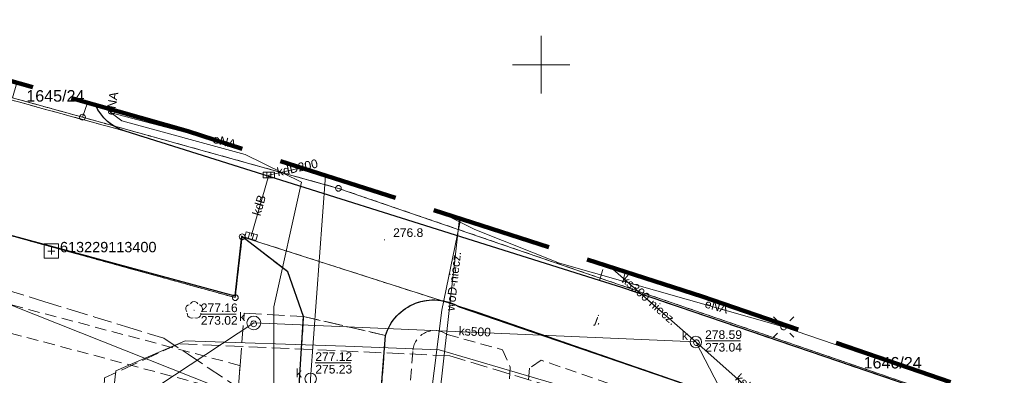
# Model space of a CAD drawing. Extents: x 0 to 6568752, y 0 to 5584302.
# Tile 51 of 58: x 6568405 to 6568490, y 5584223 to 5584254. Entities that reach past the tile are written whole.
import ezdxf
from ezdxf.enums import TextEntityAlignment as Align

# ---------------------------------------------------------------- set-up
doc = ezdxf.new("R2010")
doc.units = 0
for name, pattern in [('PRZER1-1', [1, 0.5, -0.5]), ('PRZER2-1', [1.5, 1, -0.5]), ('PRZER3-1', [2, 1.5, -0.5])]:
    doc.linetypes.add(name, pattern=pattern)
doc.layers.get('0').update_dxf_attribs({"linetype": 'CONTINUOUS'})
for name, color, linetype, lineweight in [('EGDE', 7, 'CONTINUOUS', 18), ('EGDE_O', 7, 'CONTINUOUS', 18), ('EGPG', 7, 'CONTINUOUS', 18), ('GUPPRZ_O', 7, 'CONTINUOUS', 18), ('OSSP', 7, 'CONTINUOUS', 18), ('OSSP_O', 7, 'CONTINUOUS', 18), ('OTKC', 7, 'CONTINUOUS', 18), ('OTKJ', 7, 'CONTINUOUS', 18), ('OTKJ_O', 7, 'CONTINUOUS', 18), ('OTKK', 7, 'CONTINUOUS', 25), ('OTRN', 7, 'CONTINUOUS', 13), ('OTRN_O', 7, 'CONTINUOUS', 13), ('ramka sekcji', 7, 'CONTINUOUS', 18), ('SUEO', 7, 'CONTINUOUS', 18), ('SUPK', 7, 'CONTINUOUS', 18), ('SUPW', 7, 'CONTINUOUS', 18), ('SUPW_O', 7, 'CONTINUOUS', 18), ('zakres', 6, 'PRZER3-1', 106)]:
    doc.layers.add(name, color=color, linetype=linetype, lineweight=lineweight)
for name, color, linetype, lineweight, true_color in [('EGUG', 7, 'CONTINUOUS', 18, 0x008000), ('OTZL', 7, 'CONTINUOUS', 18, 0x008000), ('SUEP', 1, 'CONTINUOUS', 18, 0xff0000), ('SUEP_O', 1, 'CONTINUOUS', 18, 0xff0000), ('SUGP', 7, 'CONTINUOUS', 18, 0xbfbf00), ('SUKK', 7, 'CONTINUOUS', 18, 0x803300), ('SUKP', 7, 'CONTINUOUS', 18, 0x803300), ('SUKP_O', 7, 'CONTINUOUS', 18, 0x803300), ('SUWP', 5, 'CONTINUOUS', 18, 0x0000ff), ('SUWP_O', 5, 'CONTINUOUS', 18, 0x0000ff)]:
    doc.layers.add(name, color=color, linetype=linetype, lineweight=lineweight, true_color=true_color)
doc.styles.add('Arial', font='arial.ttf')

# ---------------------------------------------------------------- blocks, each defined once
blk = doc.blocks.new('D_GSPRDL1')
blk.add_hatch(color=0).paths.add_polyline_path([(0, -0.045), (0.013906, -0.042798), (0.02645, -0.036406), (0.036406, -0.02645), (0.042798, -0.013906), (0.045, 0), (0.042798, 0.013906), (0.036406, 0.02645), (0.02645, 0.036406), (0.013906, 0.042798), (0, 0.045), (-0.013906, 0.042798), (-0.02645, 0.036406), (-0.036406, 0.02645), (-0.042798, 0.013906), (-0.045, 0), (-0.042798, -0.013906), (-0.036406, -0.02645), (-0.02645, -0.036406), (-0.013906, -0.042798)])
at = {"color": 0}
for points in [[(-0.635969, -0.134326), (-0.70458, -0.024001), (-0.731429, 0.103115), (-0.713292, 0.231763), (-0.652348, 0.346501), (-0.55591, 0.433559), (-0.435555, 0.482485)], [(-0.324277, 0.563333), (-0.240553, 0.662679), (-0.127956, 0.727494), (0, 0.75), (0.127956, 0.727494), (0.240553, 0.662679), (0.324277, 0.563333)], [(0.435555, 0.482485), (0.55591, 0.433559), (0.652348, 0.346501), (0.713292, 0.231763), (0.731429, 0.103115), (0.70458, -0.024001), (0.635969, -0.134326)], [(-0.068773, -0.646351), (-0.194901, -0.677512), (-0.324092, -0.663766), (-0.440839, -0.606763), (-0.531129, -0.513345), (-0.584125, -0.394725), (-0.593465, -0.265141)], [(0.593465, -0.265141), (0.584125, -0.394725), (0.531129, -0.513345), (0.440839, -0.606763), (0.324092, -0.663766), (0.194901, -0.677512), (0.068773, -0.646351)]]:
    blk.add_lwpolyline(points, dxfattribs=at)
blk = doc.blocks.new('D_GSPWPN1')
blk.add_hatch(color=0).paths.add_polyline_path([(-0.045, 0), (-0.043467, -0.011647), (-0.038971, -0.0225), (-0.03182, -0.03182), (-0.0225, -0.038971), (-0.011647, -0.043467), (0, -0.045), (0.011647, -0.043467), (0.0225, -0.038971), (0.03182, -0.03182), (0.038971, -0.0225), (0.043467, -0.011647), (0.045, 0), (0.043467, 0.011647), (0.038971, 0.0225), (0.03182, 0.03182), (0.0225, 0.038971), (0.011647, 0.043467), (0, 0.045), (-0.011647, 0.043467), (-0.0225, 0.038971), (-0.03182, 0.03182), (-0.038971, 0.0225), (-0.043467, 0.011647)])
blk = doc.blocks.new('D_GUPIWZ1_1')
at = {"color": 0}
blk.add_lwpolyline([(0, 0.25), (0.064705, 0.241481), (0.125, 0.216506), (0.176777, 0.176777), (0.216506, 0.125), (0.241481, 0.064705), (0.25, 0), (0.241481, -0.064705), (0.216506, -0.125), (0.176777, -0.176777), (0.125, -0.216506), (0.064705, -0.241481), (0, -0.25), (-0.064705, -0.241481), (-0.125, -0.216506), (-0.176777, -0.176777), (-0.216506, -0.125), (-0.241481, -0.064705), (-0.25, 0), (-0.241481, 0.064705), (-0.216506, 0.125), (-0.176777, 0.176777), (-0.125, 0.216506), (-0.064705, 0.241481)], close=True, dxfattribs=at)
blk = doc.blocks.new('D_GUPKKS1')
at = {"color": 0}
blk.add_lwpolyline([(0.5, -0.25), (-0.5, -0.25), (-0.5, 0.25), (0.5, 0.25)], close=True, dxfattribs=at)
for points in [[(-0.175, -0.25), (-0.175, 0.25)], [(0.175, -0.25), (0.175, 0.25)]]:
    blk.add_lwpolyline(points, dxfattribs=at)
blk = doc.blocks.new('D_GSPSSP1')
at = {"color": 0}
blk.add_lwpolyline([(0.625, 0.625), (0.625, -0.625), (-0.625, -0.625), (-0.625, 0.625)], close=True, dxfattribs=at)
for points in [[(0.3, 0), (-0.3, 0)], [(0, 0.3), (0, -0.3)]]:
    blk.add_lwpolyline(points, dxfattribs=at)
blk = doc.blocks.new('D_GEPPGD1_1')
at = {"color": 0}
blk.add_lwpolyline([(0, 0.25), (0.077254, 0.237764), (0.146946, 0.202254), (0.202254, 0.146946), (0.237764, 0.077254), (0.25, 0), (0.237764, -0.077254), (0.202254, -0.146946), (0.146946, -0.202254), (0.077254, -0.237764), (0, -0.25), (-0.077254, -0.237764), (-0.146946, -0.202254), (-0.202254, -0.146946), (-0.237764, -0.077254), (-0.25, 0), (-0.237764, 0.077254), (-0.202254, 0.146946), (-0.146946, 0.202254), (-0.077254, 0.237764)], close=True, dxfattribs=at)
blk = doc.blocks.new('D_GEPPGD1_2')
blk.add_hatch(color=0).paths.add_polyline_path([(0, -0.045), (0.013906, -0.042798), (0.02645, -0.036406), (0.036406, -0.02645), (0.042798, -0.013906), (0.045, 0), (0.042798, 0.013906), (0.036406, 0.02645), (0.02645, 0.036406), (0.013906, 0.042798), (0, 0.045), (-0.013906, 0.042798), (-0.02645, 0.036406), (-0.036406, 0.02645), (-0.042798, 0.013906), (-0.045, 0), (-0.042798, -0.013906), (-0.036406, -0.02645), (-0.02645, -0.036406), (-0.013906, -0.042798)])
blk = doc.blocks.new('D_GUPELA2')
blk.add_hatch(color=0).paths.add_polyline_path([(-0.001087, 0.044987), (0.011881, 0.043403), (0.021281, 0.03965), (0.030065, 0.033482), (0.038133, 0.023893), (0.043117, 0.012881), (0.044986, 0.001113), (0.044323, -0.007777), (0.040557, -0.019497), (0.033417, -0.030138), (0.024849, -0.037517), (0.013788, -0.042836), (0.002013, -0.044955), (-0.00982, -0.043916), (-0.020466, -0.040077), (-0.029541, -0.033946), (-0.036867, -0.025804), (-0.04187, -0.01649), (-0.04461, -0.005909), (-0.044532, 0.006476), (-0.041285, 0.017903), (-0.034764, 0.028574), (-0.024479, 0.03776), (-0.013449, 0.042943)])
at = {"color": 0}
for points in [[(-0.883883, 0.883883), (-0.53033, 0.53033)], [(0.883883, 0.883883), (0.53033, 0.53033)], [(-0.883883, -0.883883), (-0.53033, -0.53033)], [(0.883883, -0.883883), (0.53033, -0.53033)]]:
    blk.add_lwpolyline(points, dxfattribs=at)
blk = doc.blocks.new('D_GUPELA1')
at = {"color": 0}
blk.add_lwpolyline([(0, 0.25), (0.064705, 0.241481), (0.125, 0.216506), (0.176777, 0.176777), (0.216506, 0.125), (0.241481, 0.064705), (0.25, 0), (0.241481, -0.064705), (0.216506, -0.125), (0.176777, -0.176777), (0.125, -0.216506), (0.064705, -0.241481), (0, -0.25), (-0.064705, -0.241481), (-0.125, -0.216506), (-0.176777, -0.176777), (-0.216506, -0.125), (-0.241481, -0.064705), (-0.25, 0), (-0.241481, 0.064705), (-0.216506, 0.125), (-0.176777, 0.176777), (-0.125, 0.216506), (-0.064705, 0.241481)], close=True, dxfattribs=at)

msp = doc.modelspace()

# ---------------------------------------------------------------- linework, layer by layer
at = {"layer": 'EGDE', "color": 0, "linetype": 'Continuous', "elevation": 10.22}
for points in [[(6568361.59535, 5584252.09289), (6568363.17294, 5584258.49371), (6568384.10967, 5584252.66302), (6568404.05262, 5584247.11955), (6568410.12476, 5584245.43766), (6568432.37614, 5584239.25389), (6568501.01473, 5584215.71647), (6568547.15443, 5584199.71974), (6568592.68513, 5584183.94093)], [(6568592.25665, 5584177.2623), (6568569.37207, 5584185.2949), (6568567.841, 5584180.71483), (6568531.58972, 5584193.78874), (6568532.79584, 5584197.9746), (6568444.36545, 5584228.51754), (6568424.00977, 5584235.04577), (6568423.40791, 5584229.7576), (6568390.77944, 5584238.75789), (6568391.9359, 5584243.69317), (6568384.82038, 5584245.63164), (6568365.64994, 5584250.98505), (6568361.59535, 5584252.09289)], [(6568410.12476, 5584245.43766), (6568404.05262, 5584247.11955), (6568404.43317, 5584248.43492)], [(6568410.56468, 5584246.69046), (6568410.12476, 5584245.43766)], [(6568547.15443, 5584199.71974), (6568501.01473, 5584215.71647), (6568432.37614, 5584239.25389), (6568410.12476, 5584245.43766), (6568410.56468, 5584246.69046)], [(6568384.82038, 5584245.63164), (6568391.9359, 5584243.69317), (6568390.77944, 5584238.75789), (6568423.40791, 5584229.7576), (6568424.00977, 5584235.04577), (6568444.36545, 5584228.51754), (6568532.79584, 5584197.9746), (6568531.58972, 5584193.78874), (6568567.841, 5584180.71483), (6568569.37207, 5584185.2949), (6568592.25665, 5584177.2623)]]:
    msp.add_lwpolyline(points, dxfattribs=at)
at = {"layer": 'EGUG', "color": 0, "linetype": 'PRZER1-1', "lineweight": 18, "elevation": 10.08}
for points in [[(6568324.88408, 5584271.82788), (6568324.82072, 5584271.63057), (6568327.2348, 5584269.00147), (6568331.69773, 5584267.24884), (6568363.17294, 5584258.49371), (6568384.10967, 5584252.66302), (6568404.05262, 5584247.11955), (6568410.12476, 5584245.43766), (6568432.37614, 5584239.25389), (6568501.01473, 5584215.71647), (6568547.15443, 5584199.71974), (6568592.68513, 5584183.94093)], [(6568592.68513, 5584183.94093), (6568547.15443, 5584199.71974), (6568501.01473, 5584215.71647), (6568432.37614, 5584239.25389), (6568410.12476, 5584245.43766), (6568404.05262, 5584247.11955), (6568384.10967, 5584252.66302), (6568363.17294, 5584258.49371)], [(6568592.25665, 5584177.2623), (6568569.37207, 5584185.2949), (6568567.841, 5584180.71483), (6568531.58972, 5584193.78874), (6568532.79584, 5584197.9746), (6568444.36545, 5584228.51754), (6568424.00977, 5584235.04577), (6568423.40791, 5584229.7576), (6568390.77944, 5584238.75789)], [(6568390.77944, 5584238.75789), (6568423.40791, 5584229.7576), (6568424.00977, 5584235.04577), (6568444.36545, 5584228.51754), (6568532.79584, 5584197.9746), (6568531.58972, 5584193.78874), (6568567.841, 5584180.71483), (6568569.37207, 5584185.2949), (6568592.25665, 5584177.2623)]]:
    msp.add_lwpolyline(points, dxfattribs=at)
at = {"layer": 'GUPPRZ_O', "color": 0, "linetype": 'Continuous', "lineweight": 13, "elevation": 10.8, "flags": 128}
for points in [[(6568420.41434, 5584228.32452), (6568423.49434, 5584228.32452)], [(6568464.25282, 5584225.99296), (6568467.33282, 5584225.99296)], [(6568430.36744, 5584224.08469), (6568433.44744, 5584224.08469)]]:
    msp.add_lwpolyline(points, dxfattribs=at)
at = {"layer": 'OTKC', "color": 0, "linetype": 'PRZER2-1', "lineweight": 18, "elevation": 10.18}
for points in [[(6568382.22, 5584234.88), (6568423.82, 5584223.86), (6568423.66, 5584221.39), (6568381.25, 5584232.71), (6568408.15, 5584203.81), (6568408.46, 5584207.94), (6568410.54, 5584207.79), (6568410.06, 5584202.33), (6568414.02, 5584202.18), (6568414.11, 5584202.61), (6568416.56, 5584202.54), (6568419.82, 5584202.25), (6568419.37, 5584193.7), (6568415.98053, 5584193.90721), (6568416.02, 5584194.59), (6568414.09, 5584194.7), (6568408.16, 5584195.02), (6568398.1, 5584194.36)], [(6568455.08, 5584231.25), (6568455.48951, 5584232.59611)], [(6568457.31196, 5584232.01152), (6568457, 5584230.63), (6568455.08, 5584231.25)]]:
    msp.add_lwpolyline(points, dxfattribs=at)
msp.add_lwpolyline([(6568435.31, 5584211.76), (6568436.47, 5584226.47, -0.48575719), (6568442.88, 5584228.95), (6568499.5, 5584209.57)], format="xyb", dxfattribs=at)
msp.add_lwpolyline([(6568446.64, 5584225.23), (6568447.3, 5584223.71), (6568446.69, 5584213.66), (6568439.33, 5584215.22), (6568438.17, 5584216.59), (6568438.85, 5584225.2, -0.57475611), (6568441.84, 5584226.55)], format="xyb", close=True, dxfattribs=at)
msp.add_lwpolyline([(6568449.99, 5584224.32), (6568448.98, 5584223.62), (6568448.19, 5584213.46), (6568461.99, 5584210.55), (6568462.99, 5584219.87)], close=True, dxfattribs=at)
at = {"layer": 'OTKJ', "color": 0, "linetype": 'PRZER3-1', "lineweight": 18, "elevation": 10.18}
msp.add_lwpolyline([(6568324.63601, 5584271.90472), (6568325.01, 5584271.29), (6568326.48, 5584269.47), (6568327.65, 5584268.64), (6568329.49, 5584267.76), (6568331.28, 5584267.12), (6568332.07, 5584266.92), (6568359.08, 5584259.49), (6568361.58, 5584258.81), (6568397.87, 5584248.6), (6568413.84, 5584244.22), (6568455.08, 5584231.25), (6568457, 5584230.63), (6568498.55, 5584216.47), (6568500.09, 5584215.97), (6568537.39, 5584203.09), (6568547.32, 5584199.53), (6568592.6869, 5584183.96856)], dxfattribs=at)
for points in [[(6568411.27336, 5584246.48884, 0.22495395), (6568413.84, 5584244.22), (6568397.87, 5584248.6)], [(6568592.27088, 5584177.48411), (6568589.01, 5584178.79), (6568575.71, 5584183.16), (6568569.28, 5584185.37), (6568568.72, 5584183.6), (6568567.66, 5584180.86), (6568555.74, 5584185.16), (6568554.35, 5584185.66), (6568539.1, 5584191.15), (6568537.55, 5584191.61), (6568533.24, 5584193.25), (6568531.55, 5584193.82), (6568532.82, 5584198.02), (6568519.22, 5584202.68), (6568505.31, 5584207.06), (6568502.26, 5584208.44), (6568499.5, 5584209.57), (6568442.88, 5584228.95, 0.48575719), (6568436.47, 5584226.47), (6568429.34, 5584228.12), (6568427.97, 5584231.99), (6568423.96, 5584235.1), (6568423.38, 5584229.9), (6568390.81, 5584238.73)], [(6568425.11, 5584159.08), (6568426.59, 5584183.83, 0.11287618), (6568426.3, 5584188.05, 0.11767368), (6568424.96, 5584190.79, 0.16030076), (6568419.37, 5584193.7), (6568419.82, 5584202.25), (6568422.29, 5584202.11), (6568425.42, 5584202.12), (6568427.86, 5584204.54), (6568429.34, 5584228.12), (6568436.47, 5584226.47), (6568435.31, 5584211.76), (6568432.76, 5584172.63), (6568433.11, 5584170.79), (6568434.84, 5584168.25), (6568439.02, 5584162.95), (6568441.31, 5584162.24), (6568445.91, 5584156.29)]]:
    msp.add_lwpolyline(points, format="xyb", dxfattribs=at)
msp.add_lwpolyline([(6568427.86, 5584204.54), (6568422.8, 5584204.91), (6568423.66, 5584221.39), (6568423.82, 5584223.86), (6568424.19, 5584228.42), (6568429.34, 5584228.12)], close=True, dxfattribs=at)
at = {"layer": 'OTKK', "color": 0, "linetype": 'Continuous', "lineweight": 25, "elevation": 10.18}
for points in [[(6568539.15682, 5584203.88131, -0.08520069), (6568537.39, 5584203.09), (6568500.09, 5584215.97), (6568498.55, 5584216.47), (6568457, 5584230.63), (6568455.08, 5584231.25), (6568413.84, 5584244.22, -0.22495395), (6568411.27336, 5584246.48884)], [(6568436.47, 5584226.47, -0.48575719), (6568442.88, 5584228.95), (6568499.5, 5584209.57), (6568502.26, 5584208.44), (6568505.31, 5584207.06), (6568507.65, 5584204.8), (6568508.65, 5584199.4), (6568507.32, 5584175.37), (6568505.45, 5584174.48), (6568503.53, 5584140.77), (6568505.24, 5584139.54), (6568504.73, 5584127.9), (6568504.79, 5584122.65, 0.08997537), (6568506.61, 5584118.23, 0.21509551), (6568514.58, 5584112.84), (6568518.41, 5584112.57, 0.06950968), (6568522.62, 5584114.07, 0.13495358), (6568527.22, 5584117.66, 0.05243036), (6568528.58, 5584120.07, 0.08477307), (6568529.58, 5584123.78, 0.19005271), (6568527.44, 5584131.44), (6568512.64, 5584151), (6568511.13, 5584153.58), (6568510.51, 5584157.83)]]:
    msp.add_lwpolyline(points, format="xyb", dxfattribs=at)
for points in [[(6568371.42, 5584132.69), (6568369.75, 5584134.5), (6568369.6, 5584141.29), (6568369.74, 5584143.83), (6568371.93, 5584183.8), (6568372.02, 5584185.07), (6568374.88, 5584234.01), (6568375.15, 5584238.95), (6568378.78, 5584243.97), (6568384.91, 5584245.63), (6568392.17, 5584243.79), (6568390.81, 5584238.73), (6568423.38, 5584229.9)], [(6568422.29, 5584202.11), (6568425.42, 5584202.12), (6568427.86, 5584204.54), (6568429.34, 5584228.12), (6568427.97, 5584231.99), (6568423.96, 5584235.1), (6568423.38, 5584229.9)], [(6568445.91, 5584156.29), (6568441.31, 5584162.24), (6568439.02, 5584162.95), (6568434.84, 5584168.25), (6568433.11, 5584170.79), (6568432.76, 5584172.63), (6568435.31, 5584211.76), (6568436.47, 5584226.47)]]:
    msp.add_lwpolyline(points, dxfattribs=at)
at = {"layer": 'ramka sekcji', "color": 0}
for q in [(6568450, 5584252.5), (6568447.5, 5584250), (6568450, 5584247.5), (6568452.5, 5584250)]:
    msp.add_line((6568450, 5584250), q, dxfattribs=at)
at = {"layer": 'SUEP', "linetype": 'Continuous', "lineweight": 18, "elevation": 10.14}
for points in [[(6568412.63014, 5584245.80997), (6568412.19294, 5584246.22721)], [(6568412.63014, 5584245.80997), (6568412.68008, 5584246.08862)], [(6568412.63014, 5584245.80997), (6568413.54103, 5584245.12566), (6568424.26865, 5584242.19265), (6568429.17892, 5584239.79573), (6568426.75233, 5584228.96864), (6568426.77906, 5584212.46871)], [(6568412.63014, 5584245.80997), (6568421.56029, 5584243.47956)], [(6568441.28432, 5584237.15269), (6568444.22328, 5584235.66626), (6568451.60141, 5584232.7511), (6568471.07428, 5584227.21158), (6568488.85402, 5584221.1302), (6568495.7831, 5584218.87726)], [(6568407.86353, 5584190.77627), (6568406.83, 5584190.83), (6568407.18, 5584195.59), (6568410.57, 5584195.55), (6568411.44, 5584209.05), (6568413.03, 5584223.39), (6568419.06, 5584225.99), (6568433, 5584225.54), (6568441.12, 5584225.23), (6568452.86, 5584221.77), (6568468.78, 5584216.66), (6568482.08, 5584212.45), (6568486.27, 5584207.38), (6568505.27, 5584202.34)]]:
    msp.add_lwpolyline(points, dxfattribs=at)
at = {"layer": 'SUEP', "linetype": 'PRZER3-1', "lineweight": 18, "elevation": 10.14}
msp.add_lwpolyline([(6568560.58238, 5584136.31089), (6568560.7851, 5584142.19097), (6568567.55885, 5584142.33769), (6568569.72241, 5584174.7728), (6568568.75268, 5584175.93585), (6568566.54485, 5584176.9986), (6568520.37363, 5584194.58131), (6568501.89491, 5584203.47687), (6568485.93649, 5584207.97701), (6568481.66183, 5584212.65942), (6568442.07302, 5584224.70259), (6568418.51306, 5584225.75311), (6568412.04865, 5584222.77544), (6568410.68147, 5584195.95969), (6568396.48012, 5584196.06005)], dxfattribs=at)
at = {"layer": 'SUGP', "color": 0, "linetype": 'Continuous', "lineweight": 18, "elevation": 10.14}
msp.add_lwpolyline([(6568310.9218, 5584266.40661), (6568311.79, 5584265.93), (6568312.82682, 5584265.48509), (6568320.4382, 5584261.80319), (6568356.46613, 5584247.86126), (6568363.1055, 5584245.2923), (6568423.64071, 5584221.27212), (6568423.77004, 5584211.23905)], dxfattribs=at)
at = {"layer": 'SUGP', "color": 0, "linetype": 'PRZER3-1', "lineweight": 18, "elevation": 10.14}
msp.add_lwpolyline([(6568403.58317, 5584230.39762), (6568406.85061, 5584229.39889), (6568409.13954, 5584228.69926), (6568411.20857, 5584228.06684), (6568413.86063, 5584227.25621), (6568415.93732, 5584226.62145), (6568417.20034, 5584226.23539), (6568419.30731, 5584224.83312), (6568421.05949, 5584223.66697), (6568423.72588, 5584221.89238), (6568423.71509, 5584220.88725), (6568423.69355, 5584218.88059), (6568423.66463, 5584216.18699), (6568423.65016, 5584214.83921), (6568423.6191, 5584211.9457), (6568425.969, 5584211.78746)], dxfattribs=at)
at = {"layer": 'SUKP', "color": 0, "linetype": 'Continuous', "lineweight": 18, "elevation": 10.14}
for points in [[(6568426.32, 5584240.41), (6568429.15044, 5584241.04487)], [(6568426.32, 5584240.41), (6568424.78, 5584235.11)], [(6568429.02792, 5584181.22102), (6568429.96051, 5584222.69733), (6568431.24668, 5584240.37246)], [(6568463.44074, 5584225.90258), (6568455.99681, 5584232.43338)], [(6568463.44074, 5584225.90258), (6568425.01597, 5584227.55476), (6568393.31453, 5584206.69139)], [(6568484.46, 5584207.22), (6568463.44074, 5584225.90258)], [(6568466.70498, 5584210.9476), (6568468.62014, 5584215.91812), (6568463.44074, 5584225.90258)]]:
    msp.add_lwpolyline(points, dxfattribs=at)
at = {"layer": 'SUPK', "color": 0, "linetype": 'Continuous', "lineweight": 18, "elevation": 10.14}
for points in [[(6568425.01597, 5584226.95476, -1), (6568425.01597, 5584228.15476, -1)], [(6568463.44074, 5584225.40258, -1), (6568463.44074, 5584226.40258, -1)], [(6568429.96051, 5584222.19733, -1), (6568429.96051, 5584223.19733, -1)]]:
    msp.add_lwpolyline(points, format="xyb", close=True, dxfattribs=at)
at = {"layer": 'SUWP', "color": 0, "linetype": 'Continuous', "lineweight": 18, "elevation": 10.14}
for points in [[(6568440.33962, 5584220.41505), (6568440.39381, 5584220.86578), (6568441.36328, 5584228.66887), (6568442.88734, 5584236.11908), (6568442.98684, 5584236.60658)], [(6568440.82398, 5584218.04271), (6568442.91368, 5584236.63005)]]:
    msp.add_lwpolyline(points, dxfattribs=at)
at = {"layer": 'zakres', "color": 0, "ltscale": 7}
msp.add_lwpolyline([(6568248.9828, 5583949.49809), (6568593.23088, 5583926.24598), (6568594.73885, 5583944.72564), (6568600.03506, 5583944.48551), (6568601.93947, 5583972.41355), (6568624.21788, 5583971.15638), (6568661.45926, 5583969.71449), (6568667.75842, 5584103.27503), (6568620.63994, 5584106.09947), (6568620.96872, 5584115.5807), (6568625.17121, 5584115.63721), (6568627.02161, 5584150.96538), (6568590.71801, 5584153.27937), (6568592.77721, 5584185.3763), (6568538.50559, 5584204.10606), (6568463.99933, 5584229.86642), (6568419.28314, 5584244.20999), (6568355.04246, 5584262.48696)], dxfattribs=at)

# ---------------------------------------------------------------- block references
at = {"layer": 'EGPG', "color": 0, "linetype": 'Continuous', "lineweight": 18}
for name, p in [('D_GEPPGD1_1', (6568410.12476, 5584245.43766, 10.24)), ('D_GEPPGD1_1', (6568432.37614, 5584239.25389, 10.24)), ('D_GEPPGD1_1', (6568424.00977, 5584235.04577, 10.24)), ('D_GEPPGD1_1', (6568423.40791, 5584229.7576, 10.24)), ('D_GEPPGD1_2', (6568444.36545, 5584228.51754, 10.24))]:
    msp.add_blockref(name, p, dxfattribs=at)
at = {"layer": 'OSSP', "color": 0, "linetype": 'Continuous', "lineweight": 18}
msp.add_blockref('D_GSPSSP1', (6568407.42, 5584233.807, 10.36), dxfattribs=at)
at = {"layer": 'OTRN', "color": 0, "linetype": 'Continuous', "lineweight": 13}
msp.add_blockref('D_GSPWPN1', (6568436.38, 5584234.78, 10.08), dxfattribs=at)
at = {"layer": 'OTZL', "color": 0, "linetype": 'Continuous', "lineweight": 18}
msp.add_blockref('D_GSPRDL1', (6568419.83, 5584228.66, 10.12), dxfattribs=at)
at = {"layer": 'SUEO', "color": 0, "linetype": 'Continuous', "lineweight": 18}
for name, p in [('D_GUPELA2', (6568471.07428, 5584227.21158, 10.15)), ('D_GUPELA1', (6568471.07428, 5584227.21158, 10.16))]:
    msp.add_blockref(name, p, dxfattribs=at)
at = {"layer": 'SUKK', "color": 0, "linetype": 'Continuous', "lineweight": 18}
msp.add_blockref('D_GUPKKS1', (6568426.32, 5584240.41, 10.16), dxfattribs=at)
at = {"layer": 'SUKK', "color": 0, "linetype": 'Continuous', "lineweight": 18, "rotation": 343.9932382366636}
msp.add_blockref('D_GUPKKS1', (6568424.78, 5584235.11, 10.16), dxfattribs=at)
at = {"layer": 'SUPW', "color": 0, "linetype": 'Continuous', "lineweight": 18}
for p in [(6568425.01, 5584227.48, 10.18), (6568463.50282, 5584225.83742, 10.18)]:
    msp.add_blockref('D_GUPIWZ1_1', p, dxfattribs=at)

# ---------------------------------------------------------------- texts
at = {"layer": 'EGDE_O', "color": 0, "linetype": 'Continuous', "style": 'Arial'}
for s, p in [('1645/24', (6568407.77141, 5584246.78886, 10.8)), ('1646/24', (6568480.55566, 5584223.59809, 10.8))]:
    msp.add_text(s, height=1, dxfattribs=at).set_placement(p, align=Align.CENTER)
at = {"layer": 'GUPPRZ_O', "color": 0, "linetype": 'Continuous', "lineweight": 0, "style": 'Arial'}
for s, p in [('277.16', (6568420.41434, 5584228.49702, 10.8)), ('273.02', (6568420.41434, 5584227.40202, 10.8)), ('278.59', (6568464.25282, 5584226.16546, 10.8)), ('273.04', (6568464.25282, 5584225.07046, 10.8)), ('277.12', (6568430.36744, 5584224.25719, 10.8)), ('275.23', (6568430.36744, 5584223.16219, 10.8))]:
    msp.add_text(s, height=0.75, dxfattribs=at).set_placement(p)
at = {"layer": 'OSSP_O', "color": 0, "linetype": 'Continuous', "lineweight": 0, "style": 'Arial'}
msp.add_text('613229113400', height=0.9, dxfattribs=at).set_placement((6568408.17, 5584233.69867, 10.8))
at = {"layer": 'OTKJ_O', "color": 0, "linetype": 'Continuous', "lineweight": 0, "style": 'Arial'}
msp.add_text('j.', height=0.75, rotation=340.0168933, dxfattribs=at).set_placement((6568454.85314, 5584227.46731, 10.8), align=Align.CENTER)
at = {"layer": 'OTRN_O', "color": 0, "linetype": 'Continuous', "lineweight": 0, "style": 'Arial'}
msp.add_text('276.8', height=0.75, dxfattribs=at).set_placement((6568437.13, 5584235.03, 10.8))
at = {"layer": 'SUEP_O', "linetype": 'Continuous', "lineweight": 0, "style": 'Arial'}
for rotation, p in [(79.840011, (6568413.06363, 5584246.56513, 10.8)), (345.374241, (6568422.37982, 5584242.96238, 10.8)), (344.1203344, (6568465.1443, 5584228.63353, 10.8))]:
    msp.add_text('eNA', height=0.75, rotation=rotation, dxfattribs=at).set_placement(p, align=Align.CENTER)
at = {"layer": 'SUKP_O', "color": 0, "linetype": 'Continuous', "lineweight": 0, "style": 'Arial'}
for s, rotation, p in [('kdD200', 12.6421784, (6568428.88983, 5584240.68564, 10.8)), ('kdB', 73.7979163, (6568425.83182, 5584237.67811, 10.8)), ('ks300-niecz.', 318.7298968, (6568459.15853, 5584229.25592, 10.8)), ('ks500', 357.5379354, (6568444.21575, 5584226.43546, 10.8)), ('ksI300', 318.3835379, (6568467.95729, 5584221.62524, 10.8))]:
    msp.add_text(s, height=0.75, rotation=rotation, dxfattribs=at).set_placement(p, align=Align.CENTER)
at = {"layer": 'SUPW_O', "color": 0, "linetype": 'Continuous', "lineweight": 0, "style": 'Arial'}
for p in [(6568424.26, 5584227.73, 10.8), (6568462.75282, 5584226.08742, 10.8), (6568429.20232, 5584222.83476, 10.8)]:
    msp.add_text('k', height=0.75, dxfattribs=at).set_placement(p, align=Align.RIGHT)
at = {"layer": 'SUWP_O', "color": 0, "linetype": 'Continuous', "lineweight": 0, "style": 'Arial'}
msp.add_text('woD-niecz.', height=0.75, rotation=83.5853862, dxfattribs=at).set_placement((6568442.74985, 5584231.14753, 10.8), align=Align.CENTER)

doc.saveas('drawing.dxf')
